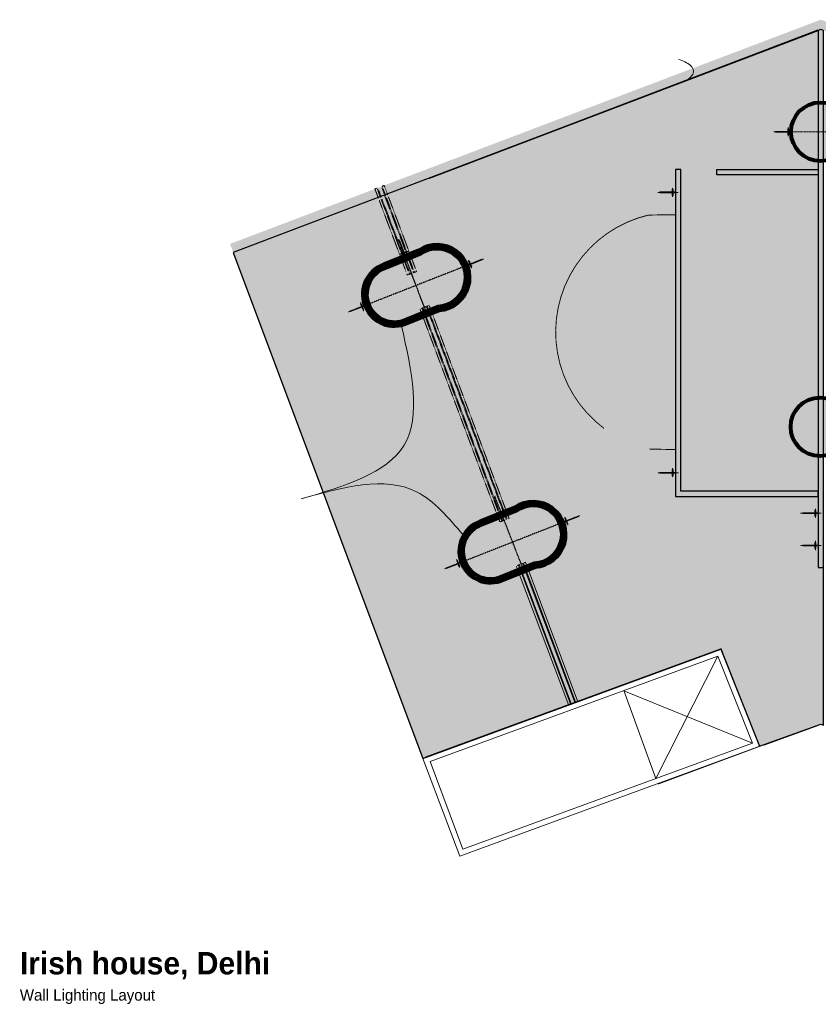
# Model space of a CAD drawing. Header units: millimetres. Extents: x -116878 to 389011, y -1241 to 103674.
# Tile 93 of 103: x 144280 to 166499, y 15802 to 43203. Entities that reach past the tile are written whole.
import ezdxf

# ---------------------------------------------------------------- set-up
doc = ezdxf.new("R2010")
doc.units = ezdxf.units.MM
doc.header["$MEASUREMENT"] = 0
for name, pattern in [('( Hidden )', [0.375, 0.25, -0.125]), ('DASHED', [0.75, 0.5, -0.25]), ('DASHED2', [0.375, 0.25, -0.125]), ('HIDDEN', [0.375, 0.25, -0.125])]:
    doc.linetypes.add(name, pattern=pattern)
doc.layers.get('0').update_dxf_attribs({"color": 252})
for name, color, linetype, lineweight in [('& Lighting (Walls)', 160, 'Continuous', 15), ('02_Elevation 00', 252, 'Continuous', 9), ('A-GENM', 252, 'Continuous', 9), ('flooring 2', 252, 'Continuous', 0), ('wall light and strip light', 5, 'Continuous', 9)]:
    doc.layers.add(name, color=color, linetype=linetype, lineweight=lineweight)
for name, color, linetype in [('00 Grey Dimension', 252, 'Continuous'), ('E Floor Lighting', 5, 'DASHED'), ('Flooring', 252, 'Continuous'), ('Layout', 252, 'Continuous'), ('Wall', 252, 'Continuous')]:
    doc.layers.add(name, color=color, linetype=linetype)
doc.styles.add('FKD_FORMAT', font='txt')
pattern_1 = [(45, (16320.20389, 379.2587976), (-0.003479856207, 0.003479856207), [])]

# ---------------------------------------------------------------- blocks, each defined once
blk = doc.blocks.new('*E478', base_point=(1743, 199.4))
h = blk.add_hatch(color=209)
h.dxf.hatch_style = 1
h.paths.add_polyline_path([(1743, 753.8), (1950.7, 199.4), (2277.1, 319), (2319.5, 212.7), (2386.4, 237), (2389.6, 235.9), (2389.6, 997), (2386.6, 998.1)])
at = {"layer": 'Flooring', "color": 14}
blk.add_lwpolyline([(1743, 753.8), (1950.7, 199.4), (2277.1, 319), (2319.5, 212.7), (2386.4, 237), (2389.6, 235.9), (2389.6, 997), (2386.6, 998.1)], close=True, dxfattribs=at)
blk = doc.blocks.new('gfbgfhdgfhdgfhfhg')
at = {"layer": '00 Grey Dimension', "color": 6}
blk.add_lwpolyline([(13659, -69.2), (14084.8, 92.8)], dxfattribs=at)
blk = doc.blocks.new('common wall')
at = {"layer": 'Wall'}
h = blk.add_hatch(color=253, dxfattribs=at)
h.dxf.hatch_style = 1
h.paths.add_polyline_path([(15937.5, 335), (15943.5, 335), (15943.5, 923.3), (15940.5, 924.4), (15937.5, 923.3)])
at = {"layer": 'Wall', "transparency": 33554687}
h = blk.add_hatch(dxfattribs=at)
h.set_pattern_fill('ANSI31', color=253, scale=0.03937)
h.set_pattern_definition(pattern_1)
h.paths.add_polyline_path([(15937.5, 412.7), (15937.5, 418.6), (15787, 418.6), (15787, 771), (15781.1, 771), (15781.1, 412.7)])
h = blk.add_hatch(dxfattribs=at)
h.set_pattern_fill('ANSI31', color=253, scale=0.03937)
h.set_pattern_definition(pattern_1)
h.paths.add_polyline_path([(15826.4, 771), (15826.4, 765.1), (15937.5, 765.1), (15937.5, 771)])
at = {"layer": 'Wall'}
for points in [[(15937.5, 335), (15943.5, 335), (15943.5, 812.3), (15943.5, 923.3), (15940.5, 924.4), (15937.5, 923.3), (15937.5, 812.3)], [(15937.5, 412.7), (15937.5, 418.6), (15787, 418.6), (15787, 771), (15781.1, 771), (15781.1, 412.7)]]:
    blk.add_lwpolyline(points, close=True, dxfattribs=at)
blk.add_lwpolyline([(15826.4, 771), (15937.5, 771), (15937.5, 765.1), (15826.4, 765.1), (15826.4, 771)], dxfattribs=at)
blk = doc.blocks.new('EJC150-FF-01_New1 - EJC 150-47862421-Store 29 at Node L4 Level')
at = {"layer": 'A-GENM', "color": 10, "linetype": 'DASHED', "lineweight": 13}
for p, q in [((-135, 2516), (-75, 2516)), ((-135, 2516), (-135, 2456)), ((-135, 2441), (-135, 2241)), ((-75, 2516), (-71, 2516)), ((-75, 2516), (-75, 2456)), ((-75, 2441), (-75, 2241)), ((-50, 2456), (-50, 2466)), ((-50, 2241), (-50, 2441)), ((50, 2466), (50, 2456)), ((50, 2440), (50, 90)), ((71, 2516), (75, 2516)), ((75, 2516), (135, 2516)), ((75, 2516), (75, 2456)), ((75, 2440), (75, 2240)), ((135, 2516), (135, 2458)), ((135, 2438), (135, 2240)), ((-135, 2181), (-135, 91)), ((-75, 2181), (-75, 91)), ((-50, 91), (-50, 2181)), ((75, 2180), (75, 90)), ((135, 2180), (135, 90)), ((-135, 31), (-135, 0)), ((-75, 0), (-135, 0)), ((-75, 31), (-75, 0)), ((-50, 0), (-75, 0)), ((-50, 0), (-50, 31)), ((0, 0), (-50, 0)), ((50, 0), (0, 0)), ((50, 30), (50, 0)), ((75, 0), (50, 0)), ((75, 30), (75, 0)), ((135, 0), (75, 0)), ((135, 30), (135, 0))]:
    blk.add_line(p, q, dxfattribs=at)
blk = doc.blocks.new('EJC150-FF-01_New1 - EJC 150-47865287-Store 29 at Node L4 Level')
at = {"layer": 'A-GENM', "color": 10, "linetype": 'DASHED', "lineweight": 13}
for p, q in [((-135, 6213), (-135, 6205)), ((-135, 6203), (-135, 6202)), ((-135, 6200), (-135, 6100)), ((-112, 6222), (-75, 6222)), ((-75, 6222), (-50, 6222)), ((-75, 6222), (-75, 6205)), ((-75, 6203), (-75, 6100)), ((-50, 6222), (0, 6222)), ((-50, 6205), (-50, 6222)), ((-50, 6100), (-50, 6203)), ((0, 6222), (50, 6222)), ((50, 6222), (75, 6222)), ((50, 6213), (50, 6205)), ((50, 6203), (50, 6202)), ((50, 6199), (50, 6100)), ((75, 6222), (135, 6222)), ((75, 6213), (75, 6205)), ((75, 6203), (75, 6202)), ((75, 6199), (75, 6100)), ((135, 6215), (135, 6207)), ((135, 6199), (135, 6100)), ((-135, 6040), (-135, 126)), ((-75, 6040), (-75, 126)), ((-50, 126), (-50, 6040)), ((50, 6040), (50, 126)), ((75, 6040), (75, 126)), ((135, 6040), (135, 126)), ((-135, 66), (-135, 0)), ((-75, 0), (-126, 0)), ((-75, 66), (-75, 0)), ((-50, 0), (-75, 0)), ((-50, 0), (-50, 66)), ((0, 0), (-50, 0)), ((22, 0), (0, 0)), ((50, 66), (50, 0)), ((75, 66), (75, 0)), ((135, 0), (121, 0)), ((135, 66), (135, 0))]:
    blk.add_line(p, q, dxfattribs=at)
blk = doc.blocks.new('EJC150-FF-01_New1 - EJC 150-49176404-Store 29 at Node L4 Level')
at = {"layer": 'A-GENM', "color": 10, "lineweight": 13}
for p, q in [((-135, 4072), (-135, 4064)), ((-135, 4062), (-135, 4061)), ((-135, 4059), (-135, 3985)), ((-113, 4081), (-75, 4081)), ((-75, 4081), (-50, 4081)), ((-75, 4081), (-75, 4064)), ((-75, 4062), (-75, 3985)), ((-50, 4081), (0, 4081)), ((-50, 4064), (-50, 4081)), ((-50, 3985), (-50, 4062)), ((0, 4081), (50, 4081)), ((50, 4081), (75, 4081)), ((50, 4072), (50, 4064)), ((50, 4062), (50, 4061)), ((50, 4059), (50, 3985)), ((75, 4081), (135, 4081)), ((75, 4072), (75, 4064)), ((75, 4062), (75, 4061)), ((75, 4059), (75, 3985)), ((135, 4075), (135, 4067)), ((135, 4059), (135, 3985)), ((-135, 3925), (-135, 0)), ((-75, 3925), (-75, 0)), ((-50, 0), (-50, 3925)), ((50, 3925), (50, 0)), ((75, 3925), (75, 0)), ((135, 3925), (135, 0))]:
    blk.add_line(p, q, dxfattribs=at)
blk = doc.blocks.new('*E479', base_point=(600792, -1429))
at = {"color": 253, "lineweight": 15}
for name, p, rotation in [('EJC150-FF-01_New1 - EJC 150-47862421-Store 29 at Node L4 Level', (612609, 3110), 290.6020337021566), ('EJC150-FF-01_New1 - EJC 150-47865287-Store 29 at Node L4 Level', (605857, 580), 290.5560451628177), ('EJC150-FF-01_New1 - EJC 150-49176404-Store 29 at Node L4 Level', (600839, -1303), 290.5560451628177)]:
    blk.add_blockref(name, p, dxfattribs=dict(at, rotation=rotation))
blk = doc.blocks.new('*E480', base_point=(8409.5, -390.2))
h = blk.add_hatch(color=253)
h.dxf.hatch_style = 1
edge = h.paths.add_edge_path()
edge.add_arc((8910.7, 103.6), 32.2, 0, 360)
at = {"transparency": 33554687}
h = blk.add_hatch(color=254, dxfattribs=at)
h.dxf.hatch_style = 1
h.paths.add_polyline_path([(8432.6, -42.1), (8470.8, -26.6, -1.306499), (8493, -91.6), (8454.8, -107.1, -0.989421)])
h.paths.add_polyline_path([(8434, -45.8, 0.988753), (8453.4, -103.4), (8492.1, -87.7, 1.328728), (8472.7, -30.1)], flags=16)
h = blk.add_hatch(color=253)
h.dxf.hatch_style = 1
edge = h.paths.add_edge_path()
edge.add_line((8453.4, -103.4), (8492.1, -87.7))
edge.add_arc((8490.7, -56.1), 31.6, 272.5737, 484.7133)
edge.add_line((8472.7, -30.1), (8434, -45.8))
edge.add_arc((8444, -74.5), 30.4, 109.2915, 287.9955)
h = blk.add_hatch(color=253)
h.dxf.hatch_style = 1
edge = h.paths.add_edge_path()
edge.add_arc((8910.3, -219.7), 32.2, 0, 360)
h = blk.add_hatch(color=254, dxfattribs=at)
h.dxf.hatch_style = 1
h.paths.add_polyline_path([(8538, -323.5), (8576.2, -308, -1.306499), (8598.3, -373), (8560.2, -388.5, -0.989421)])
h.paths.add_polyline_path([(8539.4, -327.2), (8578, -311.5, -1.328728), (8597.5, -369.1), (8558.8, -384.8, -0.988753)], flags=16)
h = blk.add_hatch(color=253)
h.dxf.hatch_style = 1
edge = h.paths.add_edge_path()
edge.add_line((8558.8, -384.8), (8597.5, -369.1))
edge.add_arc((8596, -337.5), 31.6, 272.5737, 484.7133)
edge.add_line((8578, -311.5), (8539.4, -327.2))
edge.add_arc((8549.4, -355.9), 30.4, 109.2915, 287.9955)
at = {"layer": 'Wall', "color": 8, "lineweight": 80}
blk.add_lwpolyline([(8454.8, -107.3), (8493, -91.8, 1.305587), (8470.7, -26.5), (8432.5, -41.9, 0.989449)], format="xyb", close=True, dxfattribs=at)
at = {"layer": 'Wall', "lineweight": 80}
for points in [[(8454.8, -107.1), (8493, -91.6, 1.306499), (8470.8, -26.6), (8432.6, -42.1, 0.989421)], [(8453.4, -103.4), (8492.1, -87.7, 1.328728), (8472.7, -30.1), (8434, -45.8, 0.988753)], [(8560.2, -388.5), (8598.3, -373, 1.306499), (8576.2, -308), (8538, -323.5, 0.989421)], [(8558.8, -384.8), (8597.5, -369.1, 1.328728), (8578, -311.5), (8539.4, -327.2, 0.988753)]]:
    blk.add_lwpolyline(points, format="xyb", close=True, dxfattribs=at)
for centre in [(8910.7, 103.6), (8910.3, -219.7)]:
    blk.add_circle(centre, 32.2, dxfattribs=at)
blk = doc.blocks.new('pb 2')
blk.add_line((8695.3, -508.8), (8730.5, -605))
for points in [[(8801.7, -463.5), (8475.3, -583), (8515.5, -690.2), (8844.2, -569.7)], [(8798.3, -471.1), (8483.1, -586.6), (8519, -682.5), (8836.3, -566.2)]]:
    blk.add_lwpolyline(points, close=True)
blk = doc.blocks.new('*E485', base_point=(7907.6, -997.5))
at = {"layer": '02_Elevation 00', "color": 14}
for p, q in [((8230.6, -778.4), (8162.8, -912.3)), ((8127.6, -816.2), (8268.6, -873.6))]:
    blk.add_line(p, q, dxfattribs=at)
at = {"color": 14}
blk.add_blockref('pb 2', (-567.7, -307.3), dxfattribs=at)
blk = doc.blocks.new('gabian wall bracket light')
at = {"layer": '& Lighting (Walls)'}
h = blk.add_hatch(color=160, dxfattribs=at)
h.dxf.hatch_style = 1
h.paths.add_polyline_path([(16574.13, -14272.38), (16575.11, -14272.38), (16575.11, -14272.71), (16574.13, -14272.71), (16574.13, -14273.58), (16573.88, -14273.58), (16573.88, -14272.71), (16572.86, -14272.71), (16572.86, -14272.38), (16573.88, -14272.38), (16573.88, -14267.88), (16574.13, -14267.88)])
at = {"layer": '& Lighting (Walls)', "color": 160, "linetype": '( Hidden )', "ltscale": 0.2}
for p, q in [((16574.01, -14274.64), (16574.01, -14267.13)), ((16572.34, -14272.54), (16575.67, -14272.54))]:
    blk.add_line(p, q, dxfattribs=at)
at = {"layer": '& Lighting (Walls)'}
blk.add_lwpolyline([(16574.13, -14272.38), (16575.11, -14272.38), (16575.11, -14272.71), (16574.13, -14272.71), (16574.13, -14273.58), (16573.88, -14273.58), (16573.88, -14272.71), (16572.86, -14272.71), (16572.86, -14272.38), (16573.88, -14272.38), (16573.88, -14267.88), (16574.13, -14267.88)], close=True, dxfattribs=at)
blk = doc.blocks.new('uhbvfhu')
at = {"layer": '& Lighting (Walls)', "color": 160, "ltscale": 0.2, "const_width": 1}
for points in [[(14093, -19.8, 1.115392), (14093, -84.9)], [(13929.6, -143.7), (13914.7, -143.8), (13899.6, -144.1, 0.636881), (13850.9, -379.3)]]:
    blk.add_lwpolyline(points, format="xyb", dxfattribs=at)
for points in [[(13630.9, -264.8), (13669.1, -248.8), (13675.6, -247.7, 1.098007), (13652.8, -180.3), (13608.2, -198.4, 0.989535)], [(13737.1, -548), (13775.3, -532), (13781.8, -530.9, 1.098007), (13759, -463.5), (13714.4, -481.6, 0.989535)]]:
    blk.add_lwpolyline(points, format="xyb", close=True, dxfattribs=at)
blk.add_lwpolyline([(13901.1, -402.1), (13929.8, -402.7)], dxfattribs=at)
at = {"layer": '& Lighting (Walls)', "const_width": 1}
blk.add_lwpolyline([(13910.7, -771.6), (14022.8, -729.9), (13980.2, -622.3), (13653.8, -742.1)], dxfattribs=at)
at = {"layer": '& Lighting (Walls)'}
for p, xscale, yscale, zscale, rotation in [((-28763.6, -49774.1), 3.000000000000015, 3.000000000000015, 3.000000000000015, 90), ((-28917.1, 49580.7), -2.999999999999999, 3, 3.000000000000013, 90.02991360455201), ((-48086.8, 22099.6), 3.000000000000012, 3.000000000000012, 3.000000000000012, 20.87880310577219), ((35329.5, 61752.7), 3, 3, 3, 291.4897249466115), ((-44471.9, 30334.7), -3.000000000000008, 3.000000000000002, 3.000000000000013, 111.4897249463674), ((-28916.9, 49271.4), -2.999999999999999, 3, 3.000000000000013, 90.02991360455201), ((35435.7, 61469.5), 3, 3, 3, 291.4897249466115), ((-28762.1, 49224.6, 0), -3.000000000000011, 3, 3.000000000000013, 90.03289572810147), ((-28716.3, -50245.3, 0), 3.000000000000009, 3.000000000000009, 3.000000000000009, 90.01988166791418), ((-44365.7, 30051.4), -3.000000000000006, 3.000000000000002, 3.000000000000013, 111.4897249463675)]:
    blk.add_blockref('gabian wall bracket light', p, dxfattribs=dict(at, xscale=xscale, yscale=yscale, zscale=zscale, rotation=rotation))
blk = doc.blocks.new('*E486', base_point=(13567.7, 411.8, 0))
at = {"layer": 'Layout', "xscale": 0.9943231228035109, "yscale": 0.9943231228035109, "zscale": 0.9943231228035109, "rotation": 359.9999999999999}
blk.add_blockref('uhbvfhu', (77.6, 1179), dxfattribs=at)

msp = doc.modelspace()

# ---------------------------------------------------------------- hatches: boundary and pattern name
at = {"true_color": 0xadddf7, "transparency": 33554559}
h = msp.add_hatch(color=141, dxfattribs=at)
h.dxf.hatch_style = 1
h.paths.add_polyline_path([(167390, 42635), (167390, 42905), (166569, 43203), (150134, 36963), (150223, 36725), (166571, 42932)])

# ---------------------------------------------------------------- linework, layer by layer
at = {"color": 14}
for p, q in [((155676, 38788), (166495, 42922)), ((164993, 23027), (166495, 23574))]:
    msp.add_line(p, q, dxfattribs=at)
at = {"color": 10, "linetype": 'HIDDEN', "ltscale": 0.2}
for points in [[(155645, 34922), (154825, 37085)], [(157166, 36536), (153458, 35079)], [(158337, 27787), (157499, 29944)], [(159842, 29389), (156135, 27931)]]:
    msp.add_lwpolyline(points, dxfattribs=at)
at = {"layer": '02_Elevation 00'}
for points, knots in [([(154906, 34684), (155184, 33425), (155732, 30944), (153308, 30223), (152115, 29869)], [0, 0, 0, 0, 1.329982, 2.620145, 2.620145, 2.620145, 2.620145]), ([(156619, 28859), (156214, 29340), (155076, 30691), (153275, 30191), (152115, 29869)], [0, 0, 0, 0, 0.709745, 1.994265, 1.994265, 1.994265, 1.994265])]:
    msp.add_open_spline(points, degree=3, knots=knots, dxfattribs=at)
at = {"layer": 'flooring 2', "color": 8}
msp.add_open_spline([(162607, 42097), (162730, 42056), (162903, 41998), (163091, 41731), (162950, 41602), (162855, 41516)], degree=3, knots=[0, 0, 0, 0, 0.1541875, 0.2171277, 0.3448264, 0.3448264, 0.3448264, 0.3448264], dxfattribs=at)
at = {"layer": 'wall light and strip light', "color": 14, "linetype": 'DASHED2', "ltscale": 0.3}
msp.add_lwpolyline([(165360, 40083), (167367, 40083)], dxfattribs=at)

# ---------------------------------------------------------------- block references
at = {"color": 14, "xscale": 25.4, "yscale": 25.4, "zscale": 25.4}
msp.add_blockref('*E480', (153828, 27541), dxfattribs=at)
at = {"layer": '00 Grey Dimension', "xscale": 25.4, "yscale": 25.4, "zscale": 25.4}
msp.add_blockref('gfbgfhdgfhdgfhfhg', (-191259, 40547), dxfattribs=at)
at = {"layer": '02_Elevation 00', "color": 14, "xscale": 25.4, "yscale": 25.4, "zscale": 25.4}
msp.add_blockref('*E485', (155500, 19923), dxfattribs=at)
at = {"layer": 'E Floor Lighting', "xscale": 25.37496114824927, "yscale": 25.37496114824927, "zscale": 25.37496114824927, "rotation": 359.9736113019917}
msp.add_blockref('*E486', (153371, 21936, 0), dxfattribs=at)
at = {"layer": 'Flooring', "color": 2, "xscale": 25.4, "yscale": 25.4, "zscale": 25.4}
msp.add_blockref('*E478', (150223, 22644), dxfattribs=at)
at = {"layer": 'Wall', "xscale": 25.4, "yscale": 25.4, "zscale": 25.4}
msp.add_blockref('common wall', (-238317, 19452), dxfattribs=at)
at = {"layer": 'Wall', "lineweight": 5, "xscale": 1.017698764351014, "yscale": 1.017698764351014, "zscale": 1.017698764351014, "rotation": 90}
msp.add_blockref('*E479', (159812, 24119), dxfattribs=at)

# ---------------------------------------------------------------- texts
at = {"color": 201, "insert": (144284, 17258), "char_height": 312.5, "width": 11685.51, "attachment_point": 1, "style": 'FKD_FORMAT'}
msp.add_mtext('{\\fIBM Plex Sans|b1|i0|c0|p34;\\H2x;\\C250;\\c3289650;Irish house, Delhi\\P\\fIBM Plex Sans|b0|i0|c0|p34;\\H0.5x;Wall Lighting Layout }', dxfattribs=at)

doc.saveas('drawing.dxf')
